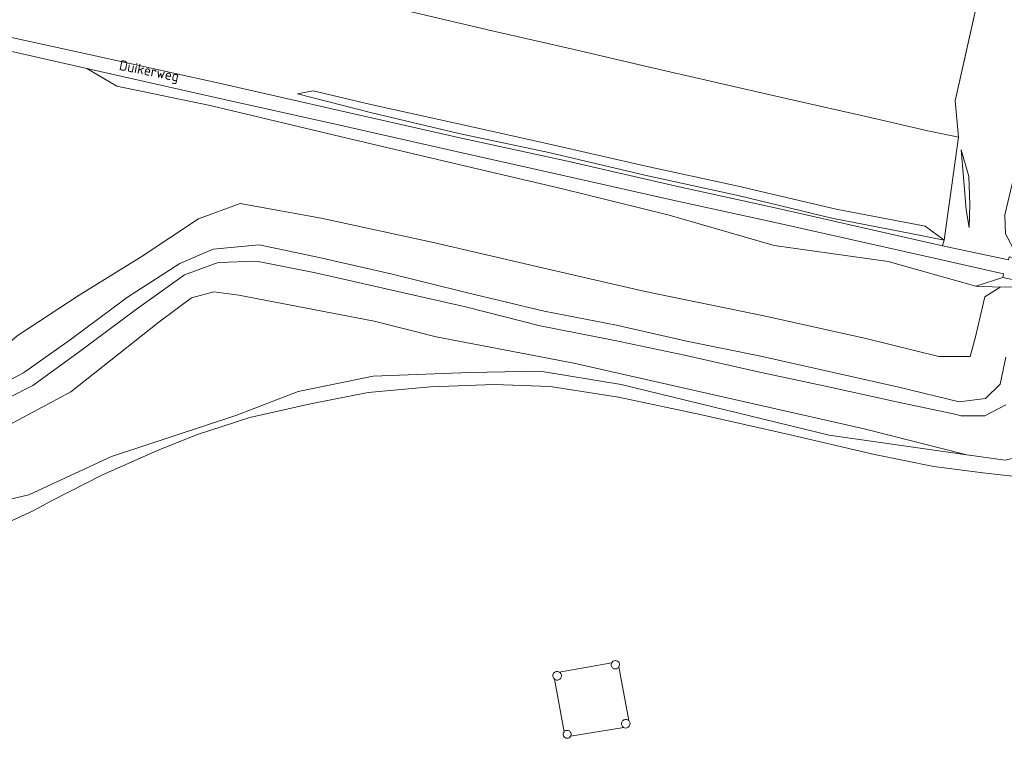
# Model space of a CAD drawing. Extents: x 184422 to 188298, y 343471 to 350189.
# Tile 91 of 256: x 185314 to 185491, y 348107 to 348236. Entities that reach past the tile are written whole.
import ezdxf
from ezdxf.enums import TextEntityAlignment as Align

# ---------------------------------------------------------------- set-up
doc = ezdxf.new("R2010")
doc.units = 0
for name, color, linetype, lineweight in [('B-WA-GR-BOUWLAND-GV', 252, 'Continuous', 13), ('B-WA-GR-GRAS-GV', 252, 'Continuous', 13), ('B-WA-GR-GROENVOORZIENING-GV', 252, 'Continuous', 18), ('B-WA-GR-HOUTOPSTAND_LOOF-GV', 252, 'Continuous', 13), ('B-WA-GW-TALUD_KRUIN-G', 252, 'Continuous', 18), ('B-WA-IE-TERREINAFSCHEIDING_KUNSTMATIG_HEKWERK-G', 252, 'IE-TERREINAFSCHEIDING-KUNSTMATIG', 18), ('B-WA-IE-TERREINAFSCHEIDING_KUNSTMATIG_HEKWERK_RASTER-G', 252, 'IE-TERREINAFSCHEIDING-KUNSTMATIG', 18), ('B-WA-KL-ET_HS_LANDELIJK HOOGSPANNINGSNET-GV', 252, 'Continuous', 18), ('B-WA-OG-TERREIN_CULTUURSCHEIDING-GV', 252, 'Continuous', 18), ('B-WA-OG-TOPOGRAFIE-T18', 252, 'Continuous', 18), ('B-WA-OG-WEG-GV', 252, 'Continuous', 18), ('B-WA-VH-VERHARDING_ASFALT-GV', 252, 'Continuous', 18)]:
    doc.layers.add(name, color=color, linetype=linetype, lineweight=lineweight)
doc.styles.add('NLCS-ISO-M1000-T18', font='NLCS-ISO.ttf', dxfattribs={"height": 1.8})
doc.linetypes.add('IE-TERREINAFSCHEIDING-KUNSTMATIG', pattern='A,4,[82,NLCS.SHX,S=0.75,R=90,X=0,Y=0],4,-2', length=10)

msp = doc.modelspace()

# ---------------------------------------------------------------- linework, layer by layer
at = {"layer": 'B-WA-GR-BOUWLAND-GV', "flags": 128}
for points in [[(185501.047, 348153.333), (185486.702, 348154.949), (185477.951, 348156.051), (185467.326, 348158.215), (185451.998, 348161.769), (185436.111, 348165.385), (185421.523, 348168.45), (185409.242, 348170.369), (185399.248, 348170.745), (185387.874, 348170.308), (185376.692, 348169.313), (185366.355, 348167.299), (185355.518, 348164.858), (185345.982, 348161.741), (185338.982, 348158.915), (185329.121, 348154.575), (185319.885, 348149.852), (185316.747, 348148.12), (185310.88, 348145.45)], [(185501.047, 348153.333), (185486.702, 348154.949), (185477.951, 348156.051), (185467.326, 348158.215), (185451.998, 348161.769), (185436.111, 348165.385), (185421.523, 348168.45), (185409.242, 348170.369), (185399.248, 348170.745), (185387.874, 348170.308), (185376.692, 348169.313), (185366.355, 348167.299), (185355.518, 348164.858), (185345.982, 348161.741), (185338.982, 348158.915), (185329.121, 348154.575), (185319.885, 348149.852), (185316.747, 348148.12), (185310.88, 348145.45)], [(185501.047, 348153.333), (185486.702, 348154.949), (185477.951, 348156.051), (185467.326, 348158.215), (185451.998, 348161.769), (185436.111, 348165.385), (185421.523, 348168.45), (185409.242, 348170.369), (185399.248, 348170.745), (185387.874, 348170.308), (185376.692, 348169.313), (185366.355, 348167.299), (185355.518, 348164.858), (185345.982, 348161.741), (185338.982, 348158.915), (185329.121, 348154.575), (185319.885, 348149.852), (185316.747, 348148.12), (185310.88, 348145.45)], [(185410.903, 348119.297), (185420.292, 348120.95)], [(185410.903, 348119.297), (185420.292, 348120.95)], [(185410.903, 348119.297), (185420.292, 348120.95)], [(185421.556, 348120.223), (185423.318, 348110.645)], [(185421.556, 348120.223), (185423.318, 348110.645)], [(185421.556, 348120.223), (185423.318, 348110.645)], [(185411.768, 348108.612), (185410.015, 348118.03)], [(185411.768, 348108.612), (185410.015, 348118.03)], [(185411.768, 348108.612), (185410.015, 348118.03)], [(185422.427, 348109.372), (185412.922, 348107.803)], [(185422.427, 348109.372), (185412.922, 348107.803)], [(185422.427, 348109.372), (185412.922, 348107.803)]]:
    msp.add_lwpolyline(points, dxfattribs=at)
at = {"layer": 'B-WA-GR-BOUWLAND-GV'}
for points in [[(185420.292, 348120.95, -1.0623504), (185421.556, 348120.223)], [(185420.292, 348120.95, -1.0623504), (185421.556, 348120.223)], [(185420.292, 348120.95, -1.0623504), (185421.556, 348120.223)], [(185410.015, 348118.03, -0.9155459), (185410.903, 348119.297)], [(185410.015, 348118.03, -0.9155459), (185410.903, 348119.297)], [(185410.015, 348118.03, -0.9155459), (185410.903, 348119.297)], [(185423.318, 348110.645, -0.874308), (185422.427, 348109.372)], [(185423.318, 348110.645, -0.874308), (185422.427, 348109.372)], [(185423.318, 348110.645, -0.874308), (185422.427, 348109.372)], [(185412.922, 348107.803, -1.0927164), (185411.768, 348108.612)], [(185412.922, 348107.803, -1.0927164), (185411.768, 348108.612)], [(185412.922, 348107.803, -1.0927164), (185411.768, 348108.612)]]:
    msp.add_lwpolyline(points, format="xyb", dxfattribs=at)
at = {"layer": 'B-WA-GR-GRAS-GV', "flags": 128}
for points in [[(185377.688, 348312.595), (185374.439, 348298.368), (185371.006, 348283.477), (185367.476, 348268.469), (185364.079, 348253.544), (185361.603, 348242.73), (185363.065, 348242.353), (185368.584, 348241.043), (185385.156, 348237.216), (185398.861, 348234.011), (185413.581, 348230.63), (185427.07, 348227.479), (185437.977, 348224.983), (185451.528, 348221.899), (185466.836, 348218.41), (185476.868, 348216.129), (185480.94, 348215.293), (185482.372, 348214.989), (185481.765, 348221.473), (185507.047, 348334.26)], [(185377.688, 348312.595), (185374.439, 348298.368), (185371.006, 348283.477), (185367.476, 348268.469), (185364.079, 348253.544), (185361.603, 348242.73), (185363.065, 348242.353), (185368.584, 348241.043), (185385.156, 348237.216), (185398.861, 348234.011), (185413.581, 348230.63), (185427.07, 348227.479), (185437.977, 348224.983), (185451.528, 348221.899), (185466.836, 348218.41), (185476.868, 348216.129), (185480.94, 348215.293), (185482.372, 348214.989), (185481.765, 348221.473), (185507.047, 348334.26)], [(185377.688, 348312.595), (185374.439, 348298.368), (185371.006, 348283.477), (185367.476, 348268.469), (185364.079, 348253.544), (185361.603, 348242.73), (185363.065, 348242.353), (185368.584, 348241.043), (185385.156, 348237.216), (185398.861, 348234.011), (185413.581, 348230.63), (185427.07, 348227.479), (185437.977, 348224.983), (185451.528, 348221.899), (185466.836, 348218.41), (185476.868, 348216.129), (185480.94, 348215.293), (185482.372, 348214.989), (185481.765, 348221.473), (185507.047, 348334.26)], [(185307.365, 348234.015), (185326.757, 348229.775), (185349.459, 348224.735), (185372.803, 348219.427), (185393.125, 348214.854), (185412.392, 348210.66), (185431.805, 348206.222), (185450.067, 348202.204), (185479.457, 348195.536), (185479.801, 348196.565), (185482.372, 348214.989), (185480.94, 348215.293), (185476.868, 348216.129), (185466.836, 348218.41), (185451.528, 348221.899), (185437.977, 348224.983), (185427.07, 348227.479), (185413.581, 348230.63), (185398.861, 348234.011), (185385.156, 348237.216)], [(185307.365, 348234.015), (185326.757, 348229.775), (185349.459, 348224.735), (185372.803, 348219.427), (185393.125, 348214.854), (185412.392, 348210.66), (185431.805, 348206.222), (185450.067, 348202.204), (185479.457, 348195.536), (185479.801, 348196.565), (185482.372, 348214.989), (185480.94, 348215.293), (185476.868, 348216.129), (185466.836, 348218.41), (185451.528, 348221.899), (185437.977, 348224.983), (185427.07, 348227.479), (185413.581, 348230.63), (185398.861, 348234.011), (185385.156, 348237.216)], [(185307.365, 348234.015), (185326.757, 348229.775), (185349.459, 348224.735), (185372.803, 348219.427), (185393.125, 348214.854), (185412.392, 348210.66), (185431.805, 348206.222), (185450.067, 348202.204), (185479.457, 348195.536), (185479.801, 348196.565), (185482.372, 348214.989), (185480.94, 348215.293), (185476.868, 348216.129), (185466.836, 348218.41), (185451.528, 348221.899), (185437.977, 348224.983), (185427.07, 348227.479), (185413.581, 348230.63), (185398.861, 348234.011), (185385.156, 348237.216)], [(185313.85, 348179.422), (185324.988, 348186.718), (185336.04, 348193.561), (185346.344, 348200.377), (185353.751, 348203.107), (185368.305, 348200.481), (185388.621, 348196.063), (185408.893, 348191.347), (185426.28, 348187.362), (185447.815, 348182.97), (185465.786, 348178.954), (185478.832, 348175.74), (185484.406, 348175.748), (185485.386, 348179.233), (185487.057, 348186.393), (185489.795, 348188.155), (185485.479, 348188.303), (185469.765, 348192.756), (185449.378, 348195.601), (185430.555, 348201.039), (185411.244, 348205.819), (185392.167, 348210.264), (185371.903, 348215.05), (185348.39, 348220.643), (185331.683, 348224.114), (185326.308, 348227.238), (185306.806, 348231.686)], [(185313.85, 348179.422), (185324.988, 348186.718), (185336.04, 348193.561), (185346.344, 348200.377), (185353.751, 348203.107), (185368.305, 348200.481), (185388.621, 348196.063), (185408.893, 348191.347), (185426.28, 348187.362), (185447.815, 348182.97), (185465.786, 348178.954), (185478.832, 348175.74), (185484.406, 348175.748), (185485.386, 348179.233), (185487.057, 348186.393), (185489.795, 348188.155), (185485.479, 348188.303), (185469.765, 348192.756), (185449.378, 348195.601), (185430.555, 348201.039), (185411.244, 348205.819), (185392.167, 348210.264), (185371.903, 348215.05), (185348.39, 348220.643), (185331.683, 348224.114), (185326.308, 348227.238), (185306.806, 348231.686)], [(185313.85, 348179.422), (185324.988, 348186.718), (185336.04, 348193.561), (185346.344, 348200.377), (185353.751, 348203.107), (185368.305, 348200.481), (185388.621, 348196.063), (185408.893, 348191.347), (185426.28, 348187.362), (185447.815, 348182.97), (185465.786, 348178.954), (185478.832, 348175.74), (185484.406, 348175.748), (185485.386, 348179.233), (185487.057, 348186.393), (185489.795, 348188.155), (185485.479, 348188.303), (185469.765, 348192.756), (185449.378, 348195.601), (185430.555, 348201.039), (185411.244, 348205.819), (185392.167, 348210.264), (185371.903, 348215.05), (185348.39, 348220.643), (185331.683, 348224.114), (185326.308, 348227.238), (185306.806, 348231.686)], [(185308.435, 348149.283), (185315.931, 348151.012), (185330.729, 348157.877), (185353.001, 348165.199), (185364.137, 348169.471), (185377.561, 348172.217), (185394.839, 348172.893), (185407.461, 348173.132), (185421.962, 348170.74), (185459.202, 348161.699), (185483.862, 348158.153), (185465.488, 348162.833), (185440.43, 348168.474), (185413.472, 348174.546), (185388.865, 348179.27), (185377.779, 348182.082), (185353.547, 348186.7), (185349.054, 348187.329), (185345.048, 348186.252), (185339.2, 348181.894), (185323.471, 348169.432), (185310.701, 348162.642)], [(185308.435, 348149.283), (185315.931, 348151.012), (185330.729, 348157.877), (185353.001, 348165.199), (185364.137, 348169.471), (185377.561, 348172.217), (185394.839, 348172.893), (185407.461, 348173.132), (185421.962, 348170.74), (185459.202, 348161.699), (185483.862, 348158.153), (185465.488, 348162.833), (185440.43, 348168.474), (185413.472, 348174.546), (185388.865, 348179.27), (185377.779, 348182.082), (185353.547, 348186.7), (185349.054, 348187.329), (185345.048, 348186.252), (185339.2, 348181.894), (185323.471, 348169.432), (185310.701, 348162.642)], [(185308.435, 348149.283), (185315.931, 348151.012), (185330.729, 348157.877), (185353.001, 348165.199), (185364.137, 348169.471), (185377.561, 348172.217), (185394.839, 348172.893), (185407.461, 348173.132), (185421.962, 348170.74), (185459.202, 348161.699), (185483.862, 348158.153), (185465.488, 348162.833), (185440.43, 348168.474), (185413.472, 348174.546), (185388.865, 348179.27), (185377.779, 348182.082), (185353.547, 348186.7), (185349.054, 348187.329), (185345.048, 348186.252), (185339.2, 348181.894), (185323.471, 348169.432), (185310.701, 348162.642)], [(185490.713, 348157.174), (185483.862, 348158.153), (185459.202, 348161.699), (185421.962, 348170.74), (185407.461, 348173.132), (185394.839, 348172.893), (185377.561, 348172.217), (185364.137, 348169.471), (185353.001, 348165.199), (185330.729, 348157.877), (185315.931, 348151.012), (185308.435, 348149.283)], [(185490.713, 348157.174), (185483.862, 348158.153), (185459.202, 348161.699), (185421.962, 348170.74), (185407.461, 348173.132), (185394.839, 348172.893), (185377.561, 348172.217), (185364.137, 348169.471), (185353.001, 348165.199), (185330.729, 348157.877), (185315.931, 348151.012), (185308.435, 348149.283)], [(185490.713, 348157.174), (185483.862, 348158.153), (185459.202, 348161.699), (185421.962, 348170.74), (185407.461, 348173.132), (185394.839, 348172.893), (185377.561, 348172.217), (185364.137, 348169.471), (185353.001, 348165.199), (185330.729, 348157.877), (185315.931, 348151.012), (185308.435, 348149.283)], [(185310.88, 348145.45), (185316.747, 348148.12), (185319.885, 348149.852), (185329.121, 348154.575), (185338.982, 348158.915), (185345.982, 348161.741), (185355.518, 348164.858), (185366.355, 348167.299), (185376.692, 348169.313), (185387.874, 348170.308), (185399.248, 348170.745), (185409.242, 348170.369), (185421.523, 348168.45), (185436.111, 348165.385), (185451.998, 348161.769), (185467.326, 348158.215), (185477.951, 348156.051), (185486.702, 348154.949), (185501.047, 348153.333)], [(185310.88, 348145.45), (185316.747, 348148.12), (185319.885, 348149.852), (185329.121, 348154.575), (185338.982, 348158.915), (185345.982, 348161.741), (185355.518, 348164.858), (185366.355, 348167.299), (185376.692, 348169.313), (185387.874, 348170.308), (185399.248, 348170.745), (185409.242, 348170.369), (185421.523, 348168.45), (185436.111, 348165.385), (185451.998, 348161.769), (185467.326, 348158.215), (185477.951, 348156.051), (185486.702, 348154.949), (185501.047, 348153.333)], [(185310.88, 348145.45), (185316.747, 348148.12), (185319.885, 348149.852), (185329.121, 348154.575), (185338.982, 348158.915), (185345.982, 348161.741), (185355.518, 348164.858), (185366.355, 348167.299), (185376.692, 348169.313), (185387.874, 348170.308), (185399.248, 348170.745), (185409.242, 348170.369), (185421.523, 348168.45), (185436.111, 348165.385), (185451.998, 348161.769), (185467.326, 348158.215), (185477.951, 348156.051), (185486.702, 348154.949), (185501.047, 348153.333)]]:
    msp.add_lwpolyline(points, dxfattribs=at)
for points in [[(185479.801, 348196.565), (185476.379, 348199.084), (185460.473, 348202.123), (185442.909, 348206.237), (185426.669, 348209.752), (185408.931, 348213.808), (185393.393, 348217.224), (185377.176, 348220.824), (185366.838, 348223.273), (185364.034, 348222.704), (185377.327, 348219.304), (185392.894, 348215.612), (185409.002, 348212.236), (185426.225, 348208.162), (185443.135, 348204.508), (185459.676, 348200.509), (185474.097, 348197.686)], [(185479.801, 348196.565), (185474.097, 348197.686), (185459.676, 348200.509), (185443.135, 348204.508), (185426.225, 348208.162), (185409.002, 348212.236), (185392.894, 348215.612), (185377.327, 348219.304), (185364.034, 348222.704), (185366.838, 348223.273), (185377.176, 348220.824), (185393.393, 348217.224), (185408.931, 348213.808), (185426.669, 348209.752), (185442.909, 348206.237), (185460.473, 348202.123), (185476.379, 348199.084)], [(185479.801, 348196.565), (185476.379, 348199.084), (185460.473, 348202.123), (185442.909, 348206.237), (185426.669, 348209.752), (185408.931, 348213.808), (185393.393, 348217.224), (185377.176, 348220.824), (185366.838, 348223.273), (185364.034, 348222.704), (185377.327, 348219.304), (185392.894, 348215.612), (185409.002, 348212.236), (185426.225, 348208.162), (185443.135, 348204.508), (185459.676, 348200.509), (185474.097, 348197.686)], [(185479.801, 348196.565), (185474.097, 348197.686), (185459.676, 348200.509), (185443.135, 348204.508), (185426.225, 348208.162), (185409.002, 348212.236), (185392.894, 348215.612), (185377.327, 348219.304), (185364.034, 348222.704), (185366.838, 348223.273), (185377.176, 348220.824), (185393.393, 348217.224), (185408.931, 348213.808), (185426.669, 348209.752), (185442.909, 348206.237), (185460.473, 348202.123), (185476.379, 348199.084)], [(185479.801, 348196.565), (185476.379, 348199.084), (185460.473, 348202.123), (185442.909, 348206.237), (185426.669, 348209.752), (185408.931, 348213.808), (185393.393, 348217.224), (185377.176, 348220.824), (185366.838, 348223.273), (185364.034, 348222.704), (185377.327, 348219.304), (185392.894, 348215.612), (185409.002, 348212.236), (185426.225, 348208.162), (185443.135, 348204.508), (185459.676, 348200.509), (185474.097, 348197.686)], [(185479.801, 348196.565), (185474.097, 348197.686), (185459.676, 348200.509), (185443.135, 348204.508), (185426.225, 348208.162), (185409.002, 348212.236), (185392.894, 348215.612), (185377.327, 348219.304), (185364.034, 348222.704), (185366.838, 348223.273), (185377.176, 348220.824), (185393.393, 348217.224), (185408.931, 348213.808), (185426.669, 348209.752), (185442.909, 348206.237), (185460.473, 348202.123), (185476.379, 348199.084)], [(185483.722, 348201.971), (185484.263, 348198.844), (185484.366, 348202.968), (185484.204, 348207.935), (185482.826, 348212.727), (185483.217, 348207.798)], [(185483.722, 348201.971), (185484.263, 348198.844), (185484.366, 348202.968), (185484.204, 348207.935), (185482.826, 348212.727), (185483.217, 348207.798)], [(185483.722, 348201.971), (185484.263, 348198.844), (185484.366, 348202.968), (185484.204, 348207.935), (185482.826, 348212.727), (185483.217, 348207.798)]]:
    msp.add_lwpolyline(points, close=True, dxfattribs=at)
at = {"layer": 'B-WA-GR-GROENVOORZIENING-GV', "flags": 128}
for points in [[(185420.292, 348120.95), (185410.903, 348119.297), (185411.014, 348119.22), (185411.109, 348119.124), (185411.187, 348119.013), (185411.244, 348118.891), (185411.279, 348118.76), (185411.291, 348118.625), (185411.279, 348118.49), (185411.244, 348118.359), (185411.187, 348118.237), (185411.109, 348118.126), (185411.014, 348118.03), (185410.903, 348117.953), (185410.78, 348117.895), (185410.649, 348117.86), (185410.515, 348117.849), (185410.38, 348117.86), (185410.249, 348117.895), (185410.126, 348117.953), (185410.015, 348118.03), (185411.768, 348108.612)], [(185420.292, 348120.95), (185410.903, 348119.297), (185411.014, 348119.22), (185411.109, 348119.124), (185411.187, 348119.013), (185411.244, 348118.891), (185411.279, 348118.76), (185411.291, 348118.625), (185411.279, 348118.49), (185411.244, 348118.359), (185411.187, 348118.237), (185411.109, 348118.126), (185411.014, 348118.03), (185410.903, 348117.953), (185410.78, 348117.895), (185410.649, 348117.86), (185410.515, 348117.849), (185410.38, 348117.86), (185410.249, 348117.895), (185410.126, 348117.953), (185410.015, 348118.03), (185411.768, 348108.612)], [(185420.292, 348120.95), (185410.903, 348119.297), (185411.014, 348119.22), (185411.109, 348119.124), (185411.187, 348119.013), (185411.244, 348118.891), (185411.279, 348118.76), (185411.291, 348118.625), (185411.279, 348118.49), (185411.244, 348118.359), (185411.187, 348118.237), (185411.109, 348118.126), (185411.014, 348118.03), (185410.903, 348117.953), (185410.78, 348117.895), (185410.649, 348117.86), (185410.515, 348117.849), (185410.38, 348117.86), (185410.249, 348117.895), (185410.126, 348117.953), (185410.015, 348118.03), (185411.768, 348108.612)], [(185411.768, 348108.612), (185411.855, 348108.699), (185411.956, 348108.77), (185412.068, 348108.822), (185412.187, 348108.854), (185412.31, 348108.865), (185412.432, 348108.854), (185412.551, 348108.822), (185412.663, 348108.77), (185412.764, 348108.699), (185412.851, 348108.612), (185412.922, 348108.511), (185412.974, 348108.399), (185413.006, 348108.28), (185413.017, 348108.157), (185413.006, 348108.034), (185412.974, 348107.915), (185412.922, 348107.803), (185422.427, 348109.372), (185422.316, 348109.449), (185422.219, 348109.546), (185422.142, 348109.657), (185422.084, 348109.78), (185422.049, 348109.912), (185422.037, 348110.047), (185422.049, 348110.182), (185422.084, 348110.314), (185422.142, 348110.437), (185422.219, 348110.548), (185422.316, 348110.645), (185422.427, 348110.722), (185422.55, 348110.78), (185422.682, 348110.815), (185422.817, 348110.827), (185422.952, 348110.815), (185423.084, 348110.78), (185423.207, 348110.722), (185423.318, 348110.645), (185421.556, 348120.223), (185421.483, 348120.119), (185421.393, 348120.029), (185421.289, 348119.956), (185421.174, 348119.902), (185421.051, 348119.87), (185420.924, 348119.859), (185420.798, 348119.87), (185420.675, 348119.902), (185420.56, 348119.956), (185420.456, 348120.029), (185420.366, 348120.119), (185420.293, 348120.223), (185420.239, 348120.338), (185420.206, 348120.461), (185420.195, 348120.588), (185420.206, 348120.716), (185420.238, 348120.836)], [(185411.768, 348108.612), (185411.855, 348108.699), (185411.956, 348108.77), (185412.068, 348108.822), (185412.187, 348108.854), (185412.31, 348108.865), (185412.432, 348108.854), (185412.551, 348108.822), (185412.663, 348108.77), (185412.764, 348108.699), (185412.851, 348108.612), (185412.922, 348108.511), (185412.974, 348108.399), (185413.006, 348108.28), (185413.017, 348108.157), (185413.006, 348108.034), (185412.974, 348107.915), (185412.922, 348107.803), (185422.427, 348109.372), (185422.316, 348109.449), (185422.219, 348109.546), (185422.142, 348109.657), (185422.084, 348109.78), (185422.049, 348109.912), (185422.037, 348110.047), (185422.049, 348110.182), (185422.084, 348110.314), (185422.142, 348110.437), (185422.219, 348110.548), (185422.316, 348110.645), (185422.427, 348110.722), (185422.55, 348110.78), (185422.682, 348110.815), (185422.817, 348110.827), (185422.952, 348110.815), (185423.084, 348110.78), (185423.207, 348110.722), (185423.318, 348110.645), (185421.556, 348120.223), (185421.483, 348120.119), (185421.393, 348120.029), (185421.289, 348119.956), (185421.174, 348119.902), (185421.051, 348119.87), (185420.924, 348119.859), (185420.798, 348119.87), (185420.675, 348119.902), (185420.56, 348119.956), (185420.456, 348120.029), (185420.366, 348120.119), (185420.293, 348120.223), (185420.239, 348120.338), (185420.206, 348120.461), (185420.195, 348120.588), (185420.206, 348120.716), (185420.238, 348120.836)], [(185411.768, 348108.612), (185411.855, 348108.699), (185411.956, 348108.77), (185412.068, 348108.822), (185412.187, 348108.854), (185412.31, 348108.865), (185412.432, 348108.854), (185412.551, 348108.822), (185412.663, 348108.77), (185412.764, 348108.699), (185412.851, 348108.612), (185412.922, 348108.511), (185412.974, 348108.399), (185413.006, 348108.28), (185413.017, 348108.157), (185413.006, 348108.034), (185412.974, 348107.915), (185412.922, 348107.803), (185422.427, 348109.372), (185422.316, 348109.449), (185422.219, 348109.546), (185422.142, 348109.657), (185422.084, 348109.78), (185422.049, 348109.912), (185422.037, 348110.047), (185422.049, 348110.182), (185422.084, 348110.314), (185422.142, 348110.437), (185422.219, 348110.548), (185422.316, 348110.645), (185422.427, 348110.722), (185422.55, 348110.78), (185422.682, 348110.815), (185422.817, 348110.827), (185422.952, 348110.815), (185423.084, 348110.78), (185423.207, 348110.722), (185423.318, 348110.645), (185421.556, 348120.223), (185421.483, 348120.119), (185421.393, 348120.029), (185421.289, 348119.956), (185421.174, 348119.902), (185421.051, 348119.87), (185420.924, 348119.859), (185420.798, 348119.87), (185420.675, 348119.902), (185420.56, 348119.956), (185420.456, 348120.029), (185420.366, 348120.119), (185420.293, 348120.223), (185420.239, 348120.338), (185420.206, 348120.461), (185420.195, 348120.588), (185420.206, 348120.716), (185420.238, 348120.836)]]:
    msp.add_lwpolyline(points, dxfattribs=at)
at = {"layer": 'B-WA-GR-GROENVOORZIENING-GV'}
msp.add_lwpolyline([(185420.238, 348120.836, -0.0497756), (185420.292, 348120.95)], format="xyb", dxfattribs=at)
msp.add_lwpolyline([(185420.238, 348120.836, -0.0497756), (185420.292, 348120.95)], format="xyb", dxfattribs=at)
msp.add_lwpolyline([(185420.238, 348120.836, -0.0497756), (185420.292, 348120.95)], format="xyb", dxfattribs=at)
at = {"layer": 'B-WA-GR-HOUTOPSTAND_LOOF-GV', "flags": 128}
for points in [[(185482.372, 348214.989), (185479.801, 348196.565), (185479.457, 348195.536), (185491.305, 348193.031), (185491.42, 348193.595), (185501.201, 348191.609), (185500.509, 348193.309), (185498.504, 348192.634), (185497.586, 348193.077), (185495.609, 348193.659), (185494.686, 348193.762), (185492.062, 348195.227), (185490.763, 348197.697), (185490.666, 348201.106), (185492.386, 348208.351), (185493.884, 348217.998), (185502.929, 348256.744), (185511.715, 348297.442), (185517.61, 348331.892), (185507.047, 348334.26), (185481.765, 348221.473)], [(185482.372, 348214.989), (185479.801, 348196.565), (185479.457, 348195.536), (185491.305, 348193.031), (185491.42, 348193.595), (185501.201, 348191.609), (185500.509, 348193.309), (185498.504, 348192.634), (185497.586, 348193.077), (185495.609, 348193.659), (185494.686, 348193.762), (185492.062, 348195.227), (185490.763, 348197.697), (185490.666, 348201.106), (185492.386, 348208.351), (185493.884, 348217.998), (185502.929, 348256.744), (185511.715, 348297.442), (185517.61, 348331.892), (185507.047, 348334.26), (185481.765, 348221.473)], [(185482.372, 348214.989), (185479.801, 348196.565), (185479.457, 348195.536), (185491.305, 348193.031), (185491.42, 348193.595), (185501.201, 348191.609), (185500.509, 348193.309), (185498.504, 348192.634), (185497.586, 348193.077), (185495.609, 348193.659), (185494.686, 348193.762), (185492.062, 348195.227), (185490.763, 348197.697), (185490.666, 348201.106), (185492.386, 348208.351), (185493.884, 348217.998), (185502.929, 348256.744), (185511.715, 348297.442), (185517.61, 348331.892), (185507.047, 348334.26), (185481.765, 348221.473)], [(185483.722, 348201.971), (185483.217, 348207.798), (185482.826, 348212.727), (185484.204, 348207.935), (185484.366, 348202.968), (185484.263, 348198.844)], [(185483.722, 348201.971), (185483.217, 348207.798), (185482.826, 348212.727), (185484.204, 348207.935), (185484.366, 348202.968), (185484.263, 348198.844)], [(185483.722, 348201.971), (185483.217, 348207.798), (185482.826, 348212.727), (185484.204, 348207.935), (185484.366, 348202.968), (185484.263, 348198.844)]]:
    msp.add_lwpolyline(points, close=True, dxfattribs=at)
at = {"layer": 'B-WA-GW-TALUD_KRUIN-G', "flags": 128}
for points in [[(185326.308, 348227.238), (185331.683, 348224.114), (185348.39, 348220.643), (185371.903, 348215.05), (185392.167, 348210.264), (185411.244, 348205.819), (185430.555, 348201.039), (185449.378, 348195.601), (185469.765, 348192.756), (185485.479, 348188.303), (185490.289, 348189.891)], [(185326.308, 348227.238), (185331.683, 348224.114), (185348.39, 348220.643), (185371.903, 348215.05), (185392.167, 348210.264), (185411.244, 348205.819), (185430.555, 348201.039), (185449.378, 348195.601), (185469.765, 348192.756), (185485.479, 348188.303), (185490.289, 348189.891)], [(185326.308, 348227.238), (185331.683, 348224.114), (185348.39, 348220.643), (185371.903, 348215.05), (185392.167, 348210.264), (185411.244, 348205.819), (185430.555, 348201.039), (185449.378, 348195.601), (185469.765, 348192.756), (185485.479, 348188.303), (185490.289, 348189.891)], [(185489.795, 348188.155), (185487.057, 348186.393), (185485.386, 348179.233), (185484.406, 348175.748), (185478.832, 348175.74), (185465.786, 348178.954), (185447.815, 348182.97), (185426.28, 348187.362), (185408.893, 348191.347), (185388.621, 348196.063), (185368.305, 348200.481), (185353.751, 348203.107), (185346.344, 348200.377), (185336.04, 348193.561), (185324.988, 348186.718), (185313.85, 348179.422), (185310.734, 348176.786), (185310.196, 348176.593), (185301.714, 348172.866), (185293.373, 348170.742), (185286.345, 348168.765)], [(185489.795, 348188.155), (185487.057, 348186.393), (185485.386, 348179.233), (185484.406, 348175.748), (185478.832, 348175.74), (185465.786, 348178.954), (185447.815, 348182.97), (185426.28, 348187.362), (185408.893, 348191.347), (185388.621, 348196.063), (185368.305, 348200.481), (185353.751, 348203.107), (185346.344, 348200.377), (185336.04, 348193.561), (185324.988, 348186.718), (185313.85, 348179.422), (185310.734, 348176.786), (185310.196, 348176.593), (185301.714, 348172.866), (185293.373, 348170.742), (185286.345, 348168.765)], [(185489.795, 348188.155), (185487.057, 348186.393), (185485.386, 348179.233), (185484.406, 348175.748), (185478.832, 348175.74), (185465.786, 348178.954), (185447.815, 348182.97), (185426.28, 348187.362), (185408.893, 348191.347), (185388.621, 348196.063), (185368.305, 348200.481), (185353.751, 348203.107), (185346.344, 348200.377), (185336.04, 348193.561), (185324.988, 348186.718), (185313.85, 348179.422), (185310.734, 348176.786), (185310.196, 348176.593), (185301.714, 348172.866), (185293.373, 348170.742), (185286.345, 348168.765)], [(185285.041, 348164.595), (185289.599, 348159.712), (185299.725, 348159.207), (185310.701, 348162.642), (185323.471, 348169.432), (185339.2, 348181.894), (185345.048, 348186.252), (185349.054, 348187.329), (185353.547, 348186.7), (185377.779, 348182.082), (185388.865, 348179.27), (185413.472, 348174.546), (185440.43, 348168.474), (185465.488, 348162.833), (185483.862, 348158.153), (185490.713, 348157.174), (185496.235, 348158.501), (185498.732, 348166.866), (185500.392, 348170.876)], [(185483.862, 348158.153), (185465.488, 348162.833), (185440.43, 348168.474), (185413.472, 348174.546), (185388.865, 348179.27), (185377.779, 348182.082), (185353.547, 348186.7), (185349.054, 348187.329), (185345.048, 348186.252), (185339.2, 348181.894), (185323.471, 348169.432), (185310.701, 348162.642), (185299.725, 348159.207), (185289.599, 348159.712), (185285.041, 348164.595)], [(185285.041, 348164.595), (185289.599, 348159.712), (185299.725, 348159.207), (185310.701, 348162.642), (185323.471, 348169.432), (185339.2, 348181.894), (185345.048, 348186.252), (185349.054, 348187.329), (185353.547, 348186.7), (185377.779, 348182.082), (185388.865, 348179.27), (185413.472, 348174.546), (185440.43, 348168.474), (185465.488, 348162.833), (185483.862, 348158.153), (185490.713, 348157.174), (185496.235, 348158.501), (185498.732, 348166.866), (185500.392, 348170.876)], [(185483.862, 348158.153), (185465.488, 348162.833), (185440.43, 348168.474), (185413.472, 348174.546), (185388.865, 348179.27), (185377.779, 348182.082), (185353.547, 348186.7), (185349.054, 348187.329), (185345.048, 348186.252), (185339.2, 348181.894), (185323.471, 348169.432), (185310.701, 348162.642), (185299.725, 348159.207), (185289.599, 348159.712), (185285.041, 348164.595)], [(185285.041, 348164.595), (185289.599, 348159.712), (185299.725, 348159.207), (185310.701, 348162.642), (185323.471, 348169.432), (185339.2, 348181.894), (185345.048, 348186.252), (185349.054, 348187.329), (185353.547, 348186.7), (185377.779, 348182.082), (185388.865, 348179.27), (185413.472, 348174.546), (185440.43, 348168.474), (185465.488, 348162.833), (185483.862, 348158.153), (185490.713, 348157.174), (185496.235, 348158.501), (185498.732, 348166.866), (185500.392, 348170.876)], [(185483.862, 348158.153), (185465.488, 348162.833), (185440.43, 348168.474), (185413.472, 348174.546), (185388.865, 348179.27), (185377.779, 348182.082), (185353.547, 348186.7), (185349.054, 348187.329), (185345.048, 348186.252), (185339.2, 348181.894), (185323.471, 348169.432), (185310.701, 348162.642), (185299.725, 348159.207), (185289.599, 348159.712), (185285.041, 348164.595)], [(185490.713, 348157.174), (185483.862, 348158.153)], [(185490.713, 348157.174), (185483.862, 348158.153)], [(185490.713, 348157.174), (185483.862, 348158.153)]]:
    msp.add_lwpolyline(points, dxfattribs=at)
for points in [[(185479.801, 348196.565), (185476.379, 348199.084), (185460.473, 348202.123), (185442.909, 348206.237), (185426.669, 348209.752), (185408.931, 348213.808), (185393.393, 348217.224), (185377.176, 348220.824), (185366.838, 348223.273), (185364.034, 348222.704), (185377.327, 348219.304), (185392.894, 348215.612), (185409.002, 348212.236), (185426.225, 348208.162), (185443.135, 348204.508), (185459.676, 348200.509), (185474.097, 348197.686)], [(185479.801, 348196.565), (185476.379, 348199.084), (185460.473, 348202.123), (185442.909, 348206.237), (185426.669, 348209.752), (185408.931, 348213.808), (185393.393, 348217.224), (185377.176, 348220.824), (185366.838, 348223.273), (185364.034, 348222.704), (185377.327, 348219.304), (185392.894, 348215.612), (185409.002, 348212.236), (185426.225, 348208.162), (185443.135, 348204.508), (185459.676, 348200.509), (185474.097, 348197.686)], [(185479.801, 348196.565), (185476.379, 348199.084), (185460.473, 348202.123), (185442.909, 348206.237), (185426.669, 348209.752), (185408.931, 348213.808), (185393.393, 348217.224), (185377.176, 348220.824), (185366.838, 348223.273), (185364.034, 348222.704), (185377.327, 348219.304), (185392.894, 348215.612), (185409.002, 348212.236), (185426.225, 348208.162), (185443.135, 348204.508), (185459.676, 348200.509), (185474.097, 348197.686)], [(185483.722, 348201.971), (185484.263, 348198.844), (185484.366, 348202.968), (185484.204, 348207.935), (185482.826, 348212.727), (185483.217, 348207.798)], [(185483.722, 348201.971), (185484.263, 348198.844), (185484.366, 348202.968), (185484.204, 348207.935), (185482.826, 348212.727), (185483.217, 348207.798)], [(185483.722, 348201.971), (185484.263, 348198.844), (185484.366, 348202.968), (185484.204, 348207.935), (185482.826, 348212.727), (185483.217, 348207.798)]]:
    msp.add_lwpolyline(points, close=True, dxfattribs=at)
at = {"layer": 'B-WA-IE-TERREINAFSCHEIDING_KUNSTMATIG_HEKWERK-G', "flags": 128}
for points in [[(185476.868, 348216.129), (185480.94, 348215.293)], [(185476.868, 348216.129), (185480.94, 348215.293)], [(185476.868, 348216.129), (185480.94, 348215.293)], [(185480.94, 348215.293), (185482.372, 348214.989)], [(185480.94, 348215.293), (185482.372, 348214.989)], [(185480.94, 348215.293), (185482.372, 348214.989)]]:
    msp.add_lwpolyline(points, dxfattribs=at)
at = {"layer": 'B-WA-IE-TERREINAFSCHEIDING_KUNSTMATIG_HEKWERK_RASTER-G', "flags": 128}
for points in [[(185507.57, 348335.505), (185503.929, 348319.789), (185500.509, 348304.584), (185497.104, 348289.92), (185493.784, 348274.845), (185490.189, 348259.043), (185486.671, 348243.316), (185483.517, 348229.385), (185481.765, 348221.473), (185482.372, 348214.989)], [(185507.57, 348335.505), (185503.929, 348319.789), (185500.509, 348304.584), (185497.104, 348289.92), (185493.784, 348274.845), (185490.189, 348259.043), (185486.671, 348243.316), (185483.517, 348229.385), (185481.765, 348221.473), (185482.372, 348214.989)], [(185507.57, 348335.505), (185503.929, 348319.789), (185500.509, 348304.584), (185497.104, 348289.92), (185493.784, 348274.845), (185490.189, 348259.043), (185486.671, 348243.316), (185483.517, 348229.385), (185481.765, 348221.473), (185482.372, 348214.989)], [(185363.065, 348242.353), (185368.584, 348241.043), (185385.156, 348237.216), (185398.861, 348234.011), (185413.581, 348230.63), (185427.07, 348227.479), (185437.977, 348224.983), (185451.528, 348221.899), (185466.836, 348218.41), (185476.868, 348216.129)], [(185363.065, 348242.353), (185368.584, 348241.043), (185385.156, 348237.216), (185398.861, 348234.011), (185413.581, 348230.63), (185427.07, 348227.479), (185437.977, 348224.983), (185451.528, 348221.899), (185466.836, 348218.41), (185476.868, 348216.129)], [(185363.065, 348242.353), (185368.584, 348241.043), (185385.156, 348237.216), (185398.861, 348234.011), (185413.581, 348230.63), (185427.07, 348227.479), (185437.977, 348224.983), (185451.528, 348221.899), (185466.836, 348218.41), (185476.868, 348216.129)], [(185501.712, 348151.395), (185501.047, 348153.333), (185486.702, 348154.949), (185477.951, 348156.051), (185467.326, 348158.215), (185451.998, 348161.769), (185436.111, 348165.385), (185421.523, 348168.45), (185409.242, 348170.369), (185399.248, 348170.745), (185387.874, 348170.308), (185376.692, 348169.313), (185366.355, 348167.299), (185355.518, 348164.858), (185345.982, 348161.741), (185338.982, 348158.915), (185329.121, 348154.575), (185319.885, 348149.852), (185316.747, 348148.12), (185310.88, 348145.45), (185307.223, 348145.162), (185304.725, 348146.099), (185302.496, 348147.688), (185296.74, 348149.378), (185284.083, 348152.169), (185284.461, 348155.333), (185285.429, 348159.214)], [(185501.712, 348151.395), (185501.047, 348153.333), (185486.702, 348154.949), (185477.951, 348156.051), (185467.326, 348158.215), (185451.998, 348161.769), (185436.111, 348165.385), (185421.523, 348168.45), (185409.242, 348170.369), (185399.248, 348170.745), (185387.874, 348170.308), (185376.692, 348169.313), (185366.355, 348167.299), (185355.518, 348164.858), (185345.982, 348161.741), (185338.982, 348158.915), (185329.121, 348154.575), (185319.885, 348149.852), (185316.747, 348148.12), (185310.88, 348145.45), (185307.223, 348145.162), (185304.725, 348146.099), (185302.496, 348147.688), (185296.74, 348149.378), (185284.083, 348152.169), (185284.461, 348155.333), (185285.429, 348159.214)], [(185501.712, 348151.395), (185501.047, 348153.333), (185486.702, 348154.949), (185477.951, 348156.051), (185467.326, 348158.215), (185451.998, 348161.769), (185436.111, 348165.385), (185421.523, 348168.45), (185409.242, 348170.369), (185399.248, 348170.745), (185387.874, 348170.308), (185376.692, 348169.313), (185366.355, 348167.299), (185355.518, 348164.858), (185345.982, 348161.741), (185338.982, 348158.915), (185329.121, 348154.575), (185319.885, 348149.852), (185316.747, 348148.12), (185310.88, 348145.45), (185307.223, 348145.162), (185304.725, 348146.099), (185302.496, 348147.688), (185296.74, 348149.378), (185284.083, 348152.169), (185284.461, 348155.333), (185285.429, 348159.214)]]:
    msp.add_lwpolyline(points, dxfattribs=at)
at = {"layer": 'B-WA-KL-ET_HS_LANDELIJK HOOGSPANNINGSNET-GV', "flags": 128}
for points in [[(185420.238, 348120.836), (185420.206, 348120.716), (185420.195, 348120.588)], [(185420.238, 348120.836), (185420.206, 348120.716), (185420.195, 348120.588)], [(185420.238, 348120.836), (185420.206, 348120.716), (185420.195, 348120.588)], [(185420.195, 348120.588), (185420.206, 348120.461), (185420.239, 348120.338), (185420.293, 348120.223), (185420.366, 348120.119), (185420.456, 348120.029), (185420.56, 348119.956), (185420.675, 348119.902), (185420.798, 348119.87), (185420.924, 348119.859), (185421.051, 348119.87), (185421.174, 348119.902), (185421.289, 348119.956), (185421.393, 348120.029), (185421.483, 348120.119), (185421.556, 348120.223)], [(185420.195, 348120.588), (185420.206, 348120.461), (185420.239, 348120.338), (185420.293, 348120.223), (185420.366, 348120.119), (185420.456, 348120.029), (185420.56, 348119.956), (185420.675, 348119.902), (185420.798, 348119.87), (185420.924, 348119.859), (185421.051, 348119.87), (185421.174, 348119.902), (185421.289, 348119.956), (185421.393, 348120.029), (185421.483, 348120.119), (185421.556, 348120.223)], [(185420.195, 348120.588), (185420.206, 348120.461), (185420.239, 348120.338), (185420.293, 348120.223), (185420.366, 348120.119), (185420.456, 348120.029), (185420.56, 348119.956), (185420.675, 348119.902), (185420.798, 348119.87), (185420.924, 348119.859), (185421.051, 348119.87), (185421.174, 348119.902), (185421.289, 348119.956), (185421.393, 348120.029), (185421.483, 348120.119), (185421.556, 348120.223)], [(185410.015, 348118.03), (185410.126, 348117.953), (185410.249, 348117.895), (185410.38, 348117.86), (185410.515, 348117.849), (185410.649, 348117.86), (185410.78, 348117.895), (185410.903, 348117.953), (185411.014, 348118.03), (185411.109, 348118.126), (185411.187, 348118.237), (185411.244, 348118.359), (185411.279, 348118.49), (185411.291, 348118.625), (185411.279, 348118.76), (185411.244, 348118.891), (185411.187, 348119.013), (185411.109, 348119.124), (185411.014, 348119.22), (185410.903, 348119.297)], [(185410.015, 348118.03), (185410.126, 348117.953), (185410.249, 348117.895), (185410.38, 348117.86), (185410.515, 348117.849), (185410.649, 348117.86), (185410.78, 348117.895), (185410.903, 348117.953), (185411.014, 348118.03), (185411.109, 348118.126), (185411.187, 348118.237), (185411.244, 348118.359), (185411.279, 348118.49), (185411.291, 348118.625), (185411.279, 348118.76), (185411.244, 348118.891), (185411.187, 348119.013), (185411.109, 348119.124), (185411.014, 348119.22), (185410.903, 348119.297)], [(185410.015, 348118.03), (185410.126, 348117.953), (185410.249, 348117.895), (185410.38, 348117.86), (185410.515, 348117.849), (185410.649, 348117.86), (185410.78, 348117.895), (185410.903, 348117.953), (185411.014, 348118.03), (185411.109, 348118.126), (185411.187, 348118.237), (185411.244, 348118.359), (185411.279, 348118.49), (185411.291, 348118.625), (185411.279, 348118.76), (185411.244, 348118.891), (185411.187, 348119.013), (185411.109, 348119.124), (185411.014, 348119.22), (185410.903, 348119.297)], [(185423.318, 348110.645), (185423.207, 348110.722), (185423.084, 348110.78), (185422.952, 348110.815), (185422.817, 348110.827), (185422.682, 348110.815), (185422.55, 348110.78), (185422.427, 348110.722), (185422.316, 348110.645), (185422.219, 348110.548), (185422.142, 348110.437), (185422.084, 348110.314), (185422.049, 348110.182), (185422.037, 348110.047), (185422.049, 348109.912), (185422.084, 348109.78), (185422.142, 348109.657), (185422.219, 348109.546), (185422.316, 348109.449), (185422.427, 348109.372)], [(185423.318, 348110.645), (185423.207, 348110.722), (185423.084, 348110.78), (185422.952, 348110.815), (185422.817, 348110.827), (185422.682, 348110.815), (185422.55, 348110.78), (185422.427, 348110.722), (185422.316, 348110.645), (185422.219, 348110.548), (185422.142, 348110.437), (185422.084, 348110.314), (185422.049, 348110.182), (185422.037, 348110.047), (185422.049, 348109.912), (185422.084, 348109.78), (185422.142, 348109.657), (185422.219, 348109.546), (185422.316, 348109.449), (185422.427, 348109.372)], [(185423.318, 348110.645), (185423.207, 348110.722), (185423.084, 348110.78), (185422.952, 348110.815), (185422.817, 348110.827), (185422.682, 348110.815), (185422.55, 348110.78), (185422.427, 348110.722), (185422.316, 348110.645), (185422.219, 348110.548), (185422.142, 348110.437), (185422.084, 348110.314), (185422.049, 348110.182), (185422.037, 348110.047), (185422.049, 348109.912), (185422.084, 348109.78), (185422.142, 348109.657), (185422.219, 348109.546), (185422.316, 348109.449), (185422.427, 348109.372)], [(185412.922, 348107.803), (185412.974, 348107.915), (185413.006, 348108.034), (185413.017, 348108.157), (185413.006, 348108.28), (185412.974, 348108.399), (185412.922, 348108.511), (185412.851, 348108.612), (185412.764, 348108.699), (185412.663, 348108.77), (185412.551, 348108.822), (185412.432, 348108.854), (185412.31, 348108.865), (185412.187, 348108.854), (185412.068, 348108.822), (185411.956, 348108.77), (185411.855, 348108.699), (185411.768, 348108.612)], [(185412.922, 348107.803), (185412.974, 348107.915), (185413.006, 348108.034), (185413.017, 348108.157), (185413.006, 348108.28), (185412.974, 348108.399), (185412.922, 348108.511), (185412.851, 348108.612), (185412.764, 348108.699), (185412.663, 348108.77), (185412.551, 348108.822), (185412.432, 348108.854), (185412.31, 348108.865), (185412.187, 348108.854), (185412.068, 348108.822), (185411.956, 348108.77), (185411.855, 348108.699), (185411.768, 348108.612)], [(185412.922, 348107.803), (185412.974, 348107.915), (185413.006, 348108.034), (185413.017, 348108.157), (185413.006, 348108.28), (185412.974, 348108.399), (185412.922, 348108.511), (185412.851, 348108.612), (185412.764, 348108.699), (185412.663, 348108.77), (185412.551, 348108.822), (185412.432, 348108.854), (185412.31, 348108.865), (185412.187, 348108.854), (185412.068, 348108.822), (185411.956, 348108.77), (185411.855, 348108.699), (185411.768, 348108.612)]]:
    msp.add_lwpolyline(points, dxfattribs=at)
at = {"layer": 'B-WA-KL-ET_HS_LANDELIJK HOOGSPANNINGSNET-GV'}
for points in [[(185420.292, 348120.95, 0.0497756), (185420.238, 348120.836)], [(185420.292, 348120.95, 0.0497756), (185420.238, 348120.836)], [(185420.292, 348120.95, 0.0497756), (185420.238, 348120.836)], [(185421.556, 348120.223, 1.0623504), (185420.292, 348120.95)], [(185421.556, 348120.223, 1.0623504), (185420.292, 348120.95)], [(185421.556, 348120.223, 1.0623504), (185420.292, 348120.95)], [(185410.903, 348119.297, 0.9155459), (185410.015, 348118.03)], [(185410.903, 348119.297, 0.9155459), (185410.015, 348118.03)], [(185410.903, 348119.297, 0.9155459), (185410.015, 348118.03)], [(185422.427, 348109.372, 0.874308), (185423.318, 348110.645)], [(185422.427, 348109.372, 0.874308), (185423.318, 348110.645)], [(185422.427, 348109.372, 0.874308), (185423.318, 348110.645)], [(185411.768, 348108.612, 1.0927164), (185412.922, 348107.803)], [(185411.768, 348108.612, 1.0927164), (185412.922, 348107.803)], [(185411.768, 348108.612, 1.0927164), (185412.922, 348107.803)]]:
    msp.add_lwpolyline(points, format="xyb", dxfattribs=at)
at = {"layer": 'B-WA-OG-TERREIN_CULTUURSCHEIDING-GV', "flags": 128}
for points in [[(185493.032, 348188.212), (185489.795, 348188.155), (185487.057, 348186.393), (185485.386, 348179.233), (185484.406, 348175.748), (185478.832, 348175.74), (185465.786, 348178.954), (185447.815, 348182.97), (185426.28, 348187.362), (185408.893, 348191.347), (185388.621, 348196.063), (185368.305, 348200.481), (185353.751, 348203.107), (185346.344, 348200.377), (185336.04, 348193.561), (185324.988, 348186.718), (185313.85, 348179.422)], [(185493.032, 348188.212), (185489.795, 348188.155), (185487.057, 348186.393), (185485.386, 348179.233), (185484.406, 348175.748), (185478.832, 348175.74), (185465.786, 348178.954), (185447.815, 348182.97), (185426.28, 348187.362), (185408.893, 348191.347), (185388.621, 348196.063), (185368.305, 348200.481), (185353.751, 348203.107), (185346.344, 348200.377), (185336.04, 348193.561), (185324.988, 348186.718), (185313.85, 348179.422)], [(185493.032, 348188.212), (185489.795, 348188.155), (185487.057, 348186.393), (185485.386, 348179.233), (185484.406, 348175.748), (185478.832, 348175.74), (185465.786, 348178.954), (185447.815, 348182.97), (185426.28, 348187.362), (185408.893, 348191.347), (185388.621, 348196.063), (185368.305, 348200.481), (185353.751, 348203.107), (185346.344, 348200.377), (185336.04, 348193.561), (185324.988, 348186.718), (185313.85, 348179.422)], [(185307.912, 348169.121), (185315.005, 348172.827), (185323.327, 348178.753), (185333.6, 348186.329), (185342.955, 348192.36), (185348.937, 348194.935), (185357.201, 348195.695), (185367.942, 348193.424), (185380.751, 348190.52), (185394.257, 348187.181), (185408.214, 348183.853), (185421.114, 348181.372), (185433.975, 348178.42), (185446.7, 348175.883), (185459.991, 348172.902), (185471.672, 348170.278), (185482.462, 348167.633), (185487.177, 348168.227), (185489.796, 348170.801), (185490.843, 348175.609)], [(185490.843, 348175.609), (185489.796, 348170.801), (185487.177, 348168.227), (185482.462, 348167.633), (185471.672, 348170.278), (185459.991, 348172.902), (185446.7, 348175.883), (185433.975, 348178.42), (185421.114, 348181.372), (185408.214, 348183.853), (185394.257, 348187.181), (185380.751, 348190.52), (185367.942, 348193.424), (185357.201, 348195.695), (185348.937, 348194.935), (185342.955, 348192.36), (185333.6, 348186.329), (185323.327, 348178.753), (185315.005, 348172.827), (185307.912, 348169.121)], [(185307.912, 348169.121), (185315.005, 348172.827), (185323.327, 348178.753), (185333.6, 348186.329), (185342.955, 348192.36), (185348.937, 348194.935), (185357.201, 348195.695), (185367.942, 348193.424), (185380.751, 348190.52), (185394.257, 348187.181), (185408.214, 348183.853), (185421.114, 348181.372), (185433.975, 348178.42), (185446.7, 348175.883), (185459.991, 348172.902), (185471.672, 348170.278), (185482.462, 348167.633), (185487.177, 348168.227), (185489.796, 348170.801), (185490.843, 348175.609)], [(185490.843, 348175.609), (185489.796, 348170.801), (185487.177, 348168.227), (185482.462, 348167.633), (185471.672, 348170.278), (185459.991, 348172.902), (185446.7, 348175.883), (185433.975, 348178.42), (185421.114, 348181.372), (185408.214, 348183.853), (185394.257, 348187.181), (185380.751, 348190.52), (185367.942, 348193.424), (185357.201, 348195.695), (185348.937, 348194.935), (185342.955, 348192.36), (185333.6, 348186.329), (185323.327, 348178.753), (185315.005, 348172.827), (185307.912, 348169.121)], [(185307.912, 348169.121), (185315.005, 348172.827), (185323.327, 348178.753), (185333.6, 348186.329), (185342.955, 348192.36), (185348.937, 348194.935), (185357.201, 348195.695), (185367.942, 348193.424), (185380.751, 348190.52), (185394.257, 348187.181), (185408.214, 348183.853), (185421.114, 348181.372), (185433.975, 348178.42), (185446.7, 348175.883), (185459.991, 348172.902), (185471.672, 348170.278), (185482.462, 348167.633), (185487.177, 348168.227), (185489.796, 348170.801), (185490.843, 348175.609)], [(185490.843, 348175.609), (185489.796, 348170.801), (185487.177, 348168.227), (185482.462, 348167.633), (185471.672, 348170.278), (185459.991, 348172.902), (185446.7, 348175.883), (185433.975, 348178.42), (185421.114, 348181.372), (185408.214, 348183.853), (185394.257, 348187.181), (185380.751, 348190.52), (185367.942, 348193.424), (185357.201, 348195.695), (185348.937, 348194.935), (185342.955, 348192.36), (185333.6, 348186.329), (185323.327, 348178.753), (185315.005, 348172.827), (185307.912, 348169.121)], [(185490.807, 348167.093), (185487.037, 348165.128), (185482.773, 348165.145), (185481.976, 348165.374), (185471.275, 348167.627), (185459.091, 348170.305), (185446.512, 348173.008), (185433.307, 348175.99), (185420.857, 348178.63), (185407.478, 348181.246), (185394.119, 348184.627), (185380.145, 348187.784), (185367.258, 348190.735), (185356.686, 348192.793), (185349.819, 348192.575), (185343.792, 348190.329), (185335.22, 348184.227), (185324.731, 348176.4), (185316.676, 348170.562), (185308.486, 348166.436)], [(185308.486, 348166.436), (185316.676, 348170.562), (185324.731, 348176.4), (185335.22, 348184.227), (185343.792, 348190.329), (185349.819, 348192.575), (185356.686, 348192.793), (185367.258, 348190.735), (185380.145, 348187.784), (185394.119, 348184.627), (185407.478, 348181.246), (185420.857, 348178.63), (185433.307, 348175.99), (185446.512, 348173.008), (185459.091, 348170.305), (185471.275, 348167.627), (185481.976, 348165.374), (185482.773, 348165.145), (185487.037, 348165.128), (185490.807, 348167.093)], [(185490.807, 348167.093), (185487.037, 348165.128), (185482.773, 348165.145), (185481.976, 348165.374), (185471.275, 348167.627), (185459.091, 348170.305), (185446.512, 348173.008), (185433.307, 348175.99), (185420.857, 348178.63), (185407.478, 348181.246), (185394.119, 348184.627), (185380.145, 348187.784), (185367.258, 348190.735), (185356.686, 348192.793), (185349.819, 348192.575), (185343.792, 348190.329), (185335.22, 348184.227), (185324.731, 348176.4), (185316.676, 348170.562), (185308.486, 348166.436)], [(185308.486, 348166.436), (185316.676, 348170.562), (185324.731, 348176.4), (185335.22, 348184.227), (185343.792, 348190.329), (185349.819, 348192.575), (185356.686, 348192.793), (185367.258, 348190.735), (185380.145, 348187.784), (185394.119, 348184.627), (185407.478, 348181.246), (185420.857, 348178.63), (185433.307, 348175.99), (185446.512, 348173.008), (185459.091, 348170.305), (185471.275, 348167.627), (185481.976, 348165.374), (185482.773, 348165.145), (185487.037, 348165.128), (185490.807, 348167.093)], [(185490.807, 348167.093), (185487.037, 348165.128), (185482.773, 348165.145), (185481.976, 348165.374), (185471.275, 348167.627), (185459.091, 348170.305), (185446.512, 348173.008), (185433.307, 348175.99), (185420.857, 348178.63), (185407.478, 348181.246), (185394.119, 348184.627), (185380.145, 348187.784), (185367.258, 348190.735), (185356.686, 348192.793), (185349.819, 348192.575), (185343.792, 348190.329), (185335.22, 348184.227), (185324.731, 348176.4), (185316.676, 348170.562), (185308.486, 348166.436)], [(185308.486, 348166.436), (185316.676, 348170.562), (185324.731, 348176.4), (185335.22, 348184.227), (185343.792, 348190.329), (185349.819, 348192.575), (185356.686, 348192.793), (185367.258, 348190.735), (185380.145, 348187.784), (185394.119, 348184.627), (185407.478, 348181.246), (185420.857, 348178.63), (185433.307, 348175.99), (185446.512, 348173.008), (185459.091, 348170.305), (185471.275, 348167.627), (185481.976, 348165.374), (185482.773, 348165.145), (185487.037, 348165.128), (185490.807, 348167.093)], [(185310.701, 348162.642), (185323.471, 348169.432), (185339.2, 348181.894), (185345.048, 348186.252), (185349.054, 348187.329), (185353.547, 348186.7), (185377.779, 348182.082), (185388.865, 348179.27), (185413.472, 348174.546), (185440.43, 348168.474), (185465.488, 348162.833), (185483.862, 348158.153), (185490.713, 348157.174)], [(185310.701, 348162.642), (185323.471, 348169.432), (185339.2, 348181.894), (185345.048, 348186.252), (185349.054, 348187.329), (185353.547, 348186.7), (185377.779, 348182.082), (185388.865, 348179.27), (185413.472, 348174.546), (185440.43, 348168.474), (185465.488, 348162.833), (185483.862, 348158.153), (185490.713, 348157.174)], [(185310.701, 348162.642), (185323.471, 348169.432), (185339.2, 348181.894), (185345.048, 348186.252), (185349.054, 348187.329), (185353.547, 348186.7), (185377.779, 348182.082), (185388.865, 348179.27), (185413.472, 348174.546), (185440.43, 348168.474), (185465.488, 348162.833), (185483.862, 348158.153), (185490.713, 348157.174)]]:
    msp.add_lwpolyline(points, dxfattribs=at)
at = {"layer": 'B-WA-OG-WEG-GV', "flags": 128}
msp.add_lwpolyline([(185485.479, 348188.303), (185490.289, 348189.891), (185490.426, 348190.502), (185479.092, 348193.067), (185449.54, 348199.702), (185431.226, 348203.714), (185411.876, 348208.054), (185392.466, 348212.418), (185372.139, 348217.007), (185348.846, 348222.184), (185326.308, 348227.238), (185331.683, 348224.114), (185348.39, 348220.643), (185371.903, 348215.05), (185392.167, 348210.264), (185411.244, 348205.819), (185430.555, 348201.039), (185449.378, 348195.601), (185469.765, 348192.756)], close=True, dxfattribs=at)
msp.add_lwpolyline([(185485.479, 348188.303), (185490.289, 348189.891), (185490.426, 348190.502), (185479.092, 348193.067), (185449.54, 348199.702), (185431.226, 348203.714), (185411.876, 348208.054), (185392.466, 348212.418), (185372.139, 348217.007), (185348.846, 348222.184), (185326.308, 348227.238), (185331.683, 348224.114), (185348.39, 348220.643), (185371.903, 348215.05), (185392.167, 348210.264), (185411.244, 348205.819), (185430.555, 348201.039), (185449.378, 348195.601), (185469.765, 348192.756)], close=True, dxfattribs=at)
msp.add_lwpolyline([(185485.479, 348188.303), (185490.289, 348189.891), (185490.426, 348190.502), (185479.092, 348193.067), (185449.54, 348199.702), (185431.226, 348203.714), (185411.876, 348208.054), (185392.466, 348212.418), (185372.139, 348217.007), (185348.846, 348222.184), (185326.308, 348227.238), (185331.683, 348224.114), (185348.39, 348220.643), (185371.903, 348215.05), (185392.167, 348210.264), (185411.244, 348205.819), (185430.555, 348201.039), (185449.378, 348195.601), (185469.765, 348192.756)], close=True, dxfattribs=at)
msp.add_lwpolyline([(185500.564, 348187.683), (185490.289, 348189.891), (185485.479, 348188.303), (185489.795, 348188.155), (185493.032, 348188.212)], dxfattribs=at)
msp.add_lwpolyline([(185500.564, 348187.683), (185490.289, 348189.891), (185485.479, 348188.303), (185489.795, 348188.155), (185493.032, 348188.212)], dxfattribs=at)
msp.add_lwpolyline([(185500.564, 348187.683), (185490.289, 348189.891), (185485.479, 348188.303), (185489.795, 348188.155), (185493.032, 348188.212)], dxfattribs=at)
at = {"layer": 'B-WA-VH-VERHARDING_ASFALT-GV', "flags": 128}
for points in [[(185491.305, 348193.031), (185479.457, 348195.536), (185450.067, 348202.204), (185431.805, 348206.222), (185412.392, 348210.66), (185393.125, 348214.854), (185372.803, 348219.427), (185349.459, 348224.735), (185326.757, 348229.775), (185307.365, 348234.015)], [(185491.305, 348193.031), (185479.457, 348195.536), (185450.067, 348202.204), (185431.805, 348206.222), (185412.392, 348210.66), (185393.125, 348214.854), (185372.803, 348219.427), (185349.459, 348224.735), (185326.757, 348229.775), (185307.365, 348234.015)], [(185491.305, 348193.031), (185479.457, 348195.536), (185450.067, 348202.204), (185431.805, 348206.222), (185412.392, 348210.66), (185393.125, 348214.854), (185372.803, 348219.427), (185349.459, 348224.735), (185326.757, 348229.775), (185307.365, 348234.015)], [(185306.806, 348231.686), (185326.308, 348227.238), (185348.846, 348222.184), (185372.139, 348217.007), (185392.466, 348212.418), (185411.876, 348208.054), (185431.226, 348203.714), (185449.54, 348199.702), (185479.092, 348193.067), (185490.426, 348190.502), (185490.289, 348189.891), (185500.564, 348187.683)], [(185306.806, 348231.686), (185326.308, 348227.238), (185348.846, 348222.184), (185372.139, 348217.007), (185392.466, 348212.418), (185411.876, 348208.054), (185431.226, 348203.714), (185449.54, 348199.702), (185479.092, 348193.067), (185490.426, 348190.502), (185490.289, 348189.891), (185500.564, 348187.683)], [(185306.806, 348231.686), (185326.308, 348227.238), (185348.846, 348222.184), (185372.139, 348217.007), (185392.466, 348212.418), (185411.876, 348208.054), (185431.226, 348203.714), (185449.54, 348199.702), (185479.092, 348193.067), (185490.426, 348190.502), (185490.289, 348189.891), (185500.564, 348187.683)]]:
    msp.add_lwpolyline(points, dxfattribs=at)

# ---------------------------------------------------------------- texts
at = {"layer": 'B-WA-OG-TOPOGRAFIE-T18', "style": 'NLCS-ISO-M1000-T18'}
msp.add_text('Duikerweg', height=1.8, rotation=348.6, dxfattribs=at).set_placement((185337.455, 348226.589), align=Align.MIDDLE)
msp.add_text('Duikerweg', height=1.8, rotation=348.6, dxfattribs=at).set_placement((185337.455, 348226.589), align=Align.MIDDLE)
msp.add_text('Duikerweg', height=1.8, rotation=348.6, dxfattribs=at).set_placement((185337.455, 348226.589), align=Align.MIDDLE)

doc.saveas('drawing.dxf')
